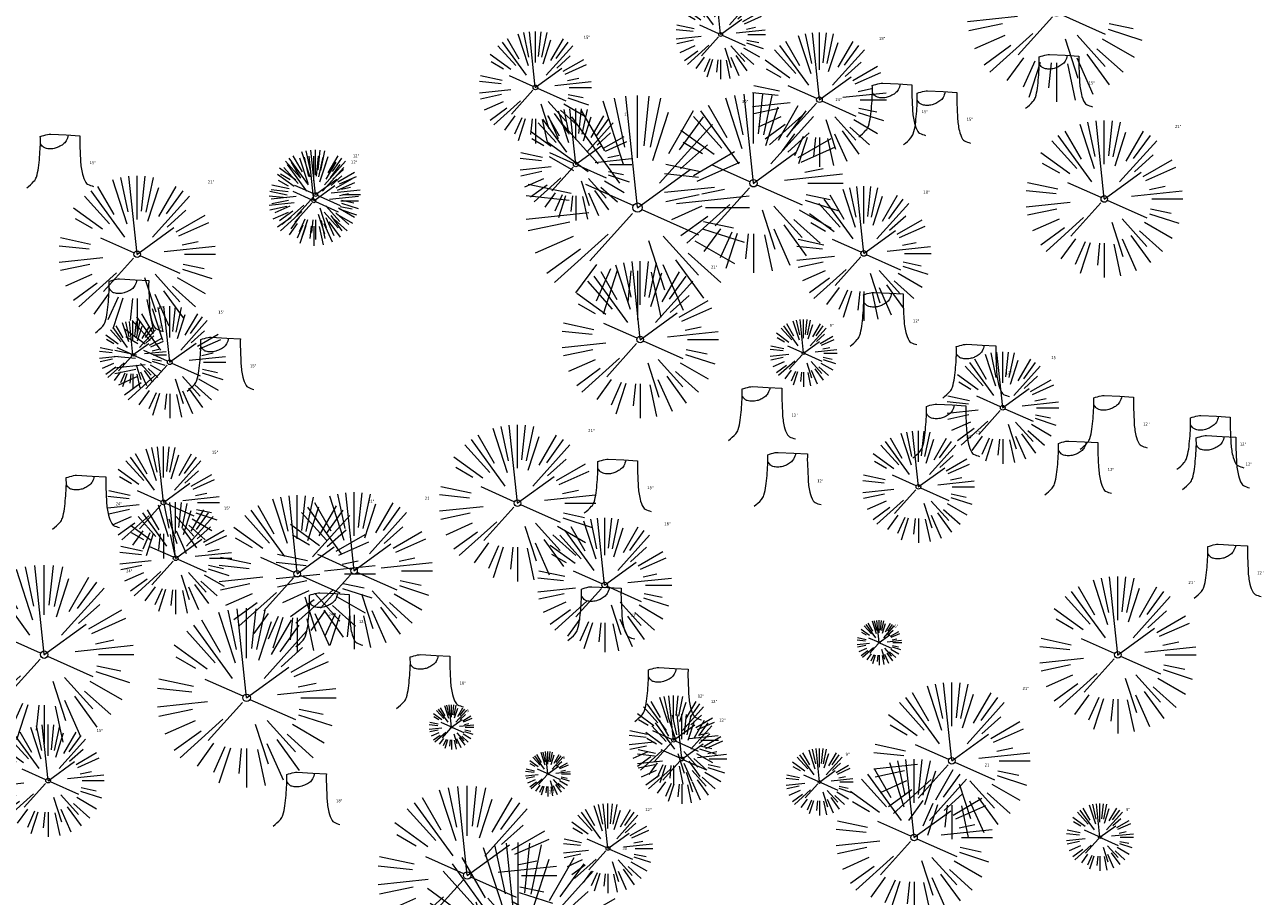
# Model space of a CAD drawing. Header units: feet. Extents: x 1134296 to 1140710, y 647902 to 649877.
# Tile 19 of 57: x 1134981 to 1135146, y 648501 to 648617. Entities that reach past the tile are written whole.
import ezdxf

# ---------------------------------------------------------------- set-up
doc = ezdxf.new("R2010")
doc.units = ezdxf.units.FT
doc.header["$MEASUREMENT"] = 0
doc.layers.add('C-PRKG-ASPH', color=8, linetype='Continuous')
doc.layers.add('G-XREF', color=7, linetype='Continuous')
doc.layers.add('V-SITE-VEGE', color=55, linetype='Continuous', lineweight=18)
doc.layers.add('V-SITE-VEGE-TEXT', color=8, linetype='Continuous', lineweight=18)
doc.styles.add('SEI-Dim & Leader', font='tahoma.ttf')

# ---------------------------------------------------------------- blocks, each defined once
blk = doc.blocks.new('V-SITE-VEGE-Coniferious Tree 2')
at = {"color": 0, "linetype": 'ByBlock'}
for p, q in [((-3.601054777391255e-05, 0.2219193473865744), (-3.601054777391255e-05, 0.5000060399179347)), ((-0.06264093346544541, 0.1926377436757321), (-0.1545378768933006, 0.4755369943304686)), ((-0.0574950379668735, 0.2703678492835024), (-0.1039851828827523, 0.4890788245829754)), ((-0.0003172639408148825, 0.0025937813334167), (-0.05229705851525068, 0.4972664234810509)), ((0.02890183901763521, 0.2753366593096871), (0.05222503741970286, 0.4972664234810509)), ((0.0571938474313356, 0.2692740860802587), (0.1039131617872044, 0.4890788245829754)), ((-0.07913071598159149, 0.1088658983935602), (-0.2939353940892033, 0.4045257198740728)), ((-0.1460065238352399, 0.2528363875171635), (-0.2500390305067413, 0.4330260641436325)), ((0.06850648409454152, 0.2109817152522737), (0.1382469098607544, 0.425630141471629)), ((0.139142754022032, 0.2410654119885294), (0.2499670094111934, 0.4330260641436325)), ((0.1868724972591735, 0.2572635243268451), (0.2938633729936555, 0.4045257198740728)), ((-0.1756943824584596, 0.1950752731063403), (-0.3346129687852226, 0.3715878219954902)), ((0.09777767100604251, 0.108636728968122), (0.3345409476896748, 0.3715878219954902)), ((-0.2201011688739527, 0.1598873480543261), (-0.4045617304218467, 0.2938993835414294)), ((0.1919663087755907, 0.1728666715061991), (0.3115823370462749, 0.2805763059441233)), ((-0.2844040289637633, 0.1641894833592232), (-0.393144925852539, 0.2269610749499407)), ((0.2487690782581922, 0.143647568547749), (0.4329900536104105, 0.2500030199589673)), ((-0.0009318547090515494, -0.0006770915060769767), (0.2349564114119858, 0.1707208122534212)), ((0.2658942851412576, 0.1183972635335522), (0.4567507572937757, 0.2033670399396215)), ((-0.2961437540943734, 0.06292784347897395), (-0.4891148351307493, 0.1039491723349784)), ((-0.01992166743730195, 0.008854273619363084), (-0.2318825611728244, 0.1032199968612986)), ((0.2872695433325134, 0.06106323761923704), (0.3884790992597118, 0.08257391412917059)), ((-0.3060292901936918, 0.03215663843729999), (-0.4973024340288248, 0.05226104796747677)), ((0.173080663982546, 0.01818771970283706), (0.497230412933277, 0.05226104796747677)), ((0.3024988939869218, 0), (0.4999700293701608, 0)), ((-0.2182782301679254, -0.02292736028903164), (-0.4973024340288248, -0.05226104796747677)), ((-0.02300503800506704, -0.02554197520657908), (-0.2137781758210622, -0.2373882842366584)), ((0.01849546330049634, -0.008260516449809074), (0.2719985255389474, -0.1211160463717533)), ((-0.302185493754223, -0.0642195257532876), (-0.4891148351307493, -0.1039491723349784)), ((0.2891445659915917, -0.09395946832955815), (0.4755009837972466, -0.1545018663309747)), ((0.2936342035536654, -0.06241742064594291), (0.4274066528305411, -0.09084484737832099)), ((-0.2881436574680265, -0.1282723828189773), (-0.4568227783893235, -0.2033670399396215)), ((-0.1320480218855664, -0.1188660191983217), (-0.3716238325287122, -0.3345769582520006)), ((0.04781873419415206, -0.1473038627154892), (0.1192466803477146, -0.3671294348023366)), ((0.1143820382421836, -0.1271057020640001), (0.2718110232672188, -0.301920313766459)), ((0.2555295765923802, -0.1475434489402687), (0.4329900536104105, -0.2500030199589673)), ((-0.254528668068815, -0.1848980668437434), (-0.4045617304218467, -0.2938993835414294)), ((0.2253521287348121, -0.2029399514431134), (0.3715518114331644, -0.3345769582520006)), ((-0.1842986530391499, -0.2536176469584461), (-0.2766747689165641, -0.3807650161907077)), ((-0.1213812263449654, -0.2725449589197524), (-0.1855903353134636, -0.4167758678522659)), ((0.1131111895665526, -0.2541280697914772), (0.2033310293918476, -0.4567867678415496)), ((0.1688618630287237, -0.2324611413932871), (0.2938633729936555, -0.4045257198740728)), ((-0.09098502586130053, -0.2799408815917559), (-0.1545378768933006, -0.4755369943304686)), ((-0.02966136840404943, -0.2817638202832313), (-0.04434904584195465, -0.4216092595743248)), ((-3.601054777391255e-05, -0.2817638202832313), (-3.601054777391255e-05, -0.5000060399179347)), ((0.06104806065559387, -0.2873055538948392), (0.1039131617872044, -0.4890788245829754))]:
    blk.add_line(p, q, dxfattribs=at)
blk.add_circle((-3.601054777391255e-05, 0), 0.02083358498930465)
blk = doc.blocks.new('V-SITE-VEGE-Stump')
for points in [[(-0.122905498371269, -0.01429599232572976, 0.05261256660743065), (-0.09863241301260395, 0.007697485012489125, 0.1061947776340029), (-0.09053039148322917, 0.02191696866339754, 0.04486152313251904), (-0.08374707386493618, 0.05273626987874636, 0.02007395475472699), (-0.07764030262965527, 0.1228815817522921, 0.01167487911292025), (-0.07732468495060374, 0.1363966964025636, 0.007866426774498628), (-0.07764030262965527, 0.1564565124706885)], [(-0.07764030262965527, 0.1564565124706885, -0.02766804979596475), (-0.05341885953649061, 0.1633605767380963, -0.0679781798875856), (-0.04316680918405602, 0.1642506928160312), (0.008593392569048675, 0.1616126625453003), (0.05395851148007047, 0.1590945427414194)], [(0.01506844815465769, 0.161253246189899, -0.08286378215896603), (0.008147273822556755, 0.1419669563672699, -0.1113242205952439), (-0.002098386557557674, 0.130555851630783, -0.03931328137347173), (-0.01592715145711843, 0.1222882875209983, -0.04919659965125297), (-0.02797848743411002, 0.1177254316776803, -0.06600187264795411), (-0.0446681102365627, 0.1155126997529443, -0.07018691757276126), (-0.06035359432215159, 0.1177254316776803, -0.1148593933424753), (-0.06850904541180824, 0.1222766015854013, -0.0759377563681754), (-0.07734269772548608, 0.1331671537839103)], [(0.05395851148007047, 0.1590945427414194, 0.004334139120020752), (0.05376627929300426, 0.1369184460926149, 0.00834373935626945), (0.05395851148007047, 0.1253997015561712), (0.05605689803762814, 0.07623641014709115, 0.04625247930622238), (0.06241632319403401, 0.03170819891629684, 0.06962485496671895), (0.07334360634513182, 0.00381048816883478, 0.1497246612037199), (0.07941695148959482, -0.001975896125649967, 0.05852299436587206), (0.09922370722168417, -0.009139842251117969)]]:
    blk.add_lwpolyline(points, format="xyb")
blk = doc.blocks.new('C_XBASE-PACTOLA_02403811')
at = {"layer": 'V-SITE-VEGE', "rotation": 8.537736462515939e-07}
for p, xscale, yscale, zscale in [((1135118.746, 648619.143), 23.99971008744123, 23.99971008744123, 23.99971008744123), ((1135073.77, 648616.178), 11.99985504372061, 11.99985504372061, 11.99985504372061), ((1135078.167, 648596.263), 23.99971008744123, 23.99971008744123, 23.99971008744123), ((1135019.537, 648594.747), 11.99985504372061, 11.99985504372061, 11.99985504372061), ((1135019.295, 648593.909), 11.99985504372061, 11.99985504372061, 11.99985504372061), ((1134983.181, 648533.161), 23.99971008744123, 23.99971008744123, 23.99971008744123), ((1135010.299, 648527.377), 23.99971008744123, 23.99971008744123, 23.99971008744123), ((1135095.017, 648534.77), 5.999927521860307, 5.999927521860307, 5.999927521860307), ((1135067.477, 648521.702), 11.99985504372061, 11.99985504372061, 11.99985504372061), ((1135037.743, 648523.457), 5.999927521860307, 5.999927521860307, 5.999927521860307), ((1135068.592, 648519.194), 11.99985504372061, 11.99985504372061, 11.99985504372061), ((1135050.644, 648517.191), 5.999927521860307, 5.999927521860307, 5.999927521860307), ((1135039.84, 648503.597), 23.99971008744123, 23.99971008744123, 23.99971008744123), ((1135058.682, 648507.219), 11.99985504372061, 11.99985504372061, 11.99985504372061)]:
    blk.add_blockref('V-SITE-VEGE-Coniferious Tree 2', p, dxfattribs=dict(at, xscale=xscale, yscale=yscale, zscale=zscale))
at = {"layer": 'V-SITE-VEGE'}
for name, p, xscale, yscale, zscale in [('V-SITE-VEGE-Coniferious Tree 2', (1135048.961, 648609.095), 14.99981880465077, 14.99981880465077, 14.99981880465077), ('V-SITE-VEGE-Coniferious Tree 2', (1135087, 648607.445), 17.99978256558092, 17.99978256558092, 17.99978256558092), ('V-SITE-VEGE-Stump', (1135119.562, 648606.881), 40.31522404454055, 40.31522404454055, 40.31522404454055), ('V-SITE-VEGE-Stump', (1135097.21, 648603.04), 40.31522404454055, 40.31522404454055, 40.31522404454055), ('V-SITE-VEGE-Stump', (1135103.221, 648602.017), 40.31522404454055, 40.31522404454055, 40.31522404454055), ('V-SITE-VEGE-Coniferious Tree 2', (1135062.655, 648593), 29.99963760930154, 29.99963760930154, 29.99963760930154), ('V-SITE-VEGE-Coniferious Tree 2', (1135054.367, 648598.789), 14.99981880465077, 14.99981880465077, 14.99981880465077), ('V-SITE-VEGE-Coniferious Tree 2', (1135125.144, 648594.158), 20.99974632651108, 20.99974632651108, 20.99974632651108), ('V-SITE-VEGE-Stump', (1134985.798, 648596.213), 40.31522404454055, 40.31522404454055, 40.31522404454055), ('V-SITE-VEGE-Coniferious Tree 2', (1134995.63, 648586.753), 20.99974632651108, 20.99974632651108, 20.99974632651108), ('V-SITE-VEGE-Coniferious Tree 2', (1135092.941, 648586.866), 17.99978256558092, 17.99978256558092, 17.99978256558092), ('V-SITE-VEGE-Coniferious Tree 2', (1135063.001, 648575.332), 20.99974632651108, 20.99974632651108, 20.99974632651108), ('V-SITE-VEGE-Stump', (1134995.009, 648576.837), 40.31522404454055, 40.31522404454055, 40.31522404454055), ('V-SITE-VEGE-Stump', (1135096.05, 648575.029), 40.31522404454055, 40.31522404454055, 40.31522404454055), ('V-SITE-VEGE-Coniferious Tree 2', (1134999.998, 648572.306), 14.99981880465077, 14.99981880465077, 14.99981880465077), ('V-SITE-VEGE-Coniferious Tree 2', (1134995.065, 648573.293), 8.999891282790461, 8.999891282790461, 8.999891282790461), ('V-SITE-VEGE-Coniferious Tree 2', (1135084.876, 648573.53), 8.999891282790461, 8.999891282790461, 8.999891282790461), ('V-SITE-VEGE-Stump', (1135007.279, 648569.03), 40.31522404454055, 40.31522404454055, 40.31522404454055), ('V-SITE-VEGE-Stump', (1135108.458, 648568.083), 40.31522404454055, 40.31522404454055, 40.31522404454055), ('V-SITE-VEGE-Coniferious Tree 2', (1135111.545, 648566.211), 14.99981880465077, 14.99981880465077, 14.99981880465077), ('V-SITE-VEGE-Stump', (1135079.778, 648562.415), 40.31522404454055, 40.31522404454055, 40.31522404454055), ('V-SITE-VEGE-Stump', (1135126.868, 648561.229), 40.31522404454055, 40.31522404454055, 40.31522404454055), ('V-SITE-VEGE-Stump', (1135104.449, 648560.077), 40.31522404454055, 40.31522404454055, 40.31522404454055), ('V-SITE-VEGE-Coniferious Tree 2', (1135046.561, 648553.446), 20.99974632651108, 20.99974632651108, 20.99974632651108), ('V-SITE-VEGE-Stump', (1135139.821, 648558.554), 40.31522404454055, 40.31522404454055, 40.31522404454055), ('V-SITE-VEGE-Coniferious Tree 2', (1135100.255, 648555.627), 14.99981880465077, 14.99981880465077, 14.99981880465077), ('V-SITE-VEGE-Stump', (1135140.588, 648555.865), 40.31522404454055, 40.31522404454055, 40.31522404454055), ('V-SITE-VEGE-Coniferious Tree 2', (1134999.16, 648553.543), 14.99981880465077, 14.99981880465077, 14.99981880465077), ('V-SITE-VEGE-Stump', (1135122.126, 648555.134), 40.31522404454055, 40.31522404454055, 40.31522404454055), ('V-SITE-VEGE-Stump', (1135060.463, 648552.707), 40.31522404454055, 40.31522404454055, 40.31522404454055), ('V-SITE-VEGE-Stump', (1135083.211, 648553.614), 40.31522404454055, 40.31522404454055, 40.31522404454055), ('V-SITE-VEGE-Stump', (1134989.273, 648550.549), 40.31522404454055, 40.31522404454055, 40.31522404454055), ('V-SITE-VEGE-Coniferious Tree 2', (1135017.071, 648543.993), 20.99974632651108, 20.99974632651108, 20.99974632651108), ('V-SITE-VEGE-Coniferious Tree 2', (1135024.683, 648544.39), 20.99974632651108, 20.99974632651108, 20.99974632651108), ('V-SITE-VEGE-Coniferious Tree 2', (1135000.795, 648546.059), 14.99981880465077, 14.99981880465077, 14.99981880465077), ('V-SITE-VEGE-Coniferious Tree 2', (1135058.244, 648542.477), 17.99978256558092, 17.99978256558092, 17.99978256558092), ('V-SITE-VEGE-Stump', (1135142.135, 648541.313), 40.31522404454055, 40.31522404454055, 40.31522404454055), ('V-SITE-VEGE-Stump', (1135058.259, 648535.632), 40.31522404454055, 40.31522404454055, 40.31522404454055), ('V-SITE-VEGE-Coniferious Tree 2', (1135126.946, 648533.127), 20.99974632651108, 20.99974632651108, 20.99974632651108), ('V-SITE-VEGE-Stump', (1135021.848, 648534.81), 40.31522404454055, 40.31522404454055, 40.31522404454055), ('V-SITE-VEGE-Stump', (1135035.337, 648526.54), 40.31522404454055, 40.31522404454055, 40.31522404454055), ('V-SITE-VEGE-Stump', (1135067.229, 648524.809), 40.31522404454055, 40.31522404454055, 40.31522404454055), ('V-SITE-VEGE-Coniferious Tree 2', (1135104.727, 648518.941), 20.99974632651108, 20.99974632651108, 20.99974632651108), ('V-SITE-VEGE-Coniferious Tree 2', (1134983.717, 648516.292), 14.99981880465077, 14.99981880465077, 14.99981880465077), ('V-SITE-VEGE-Coniferious Tree 2', (1135087.014, 648516.114), 8.999891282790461, 8.999891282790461, 8.999891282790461), ('V-SITE-VEGE-Coniferious Tree 2', (1135099.671, 648508.679), 20.99974632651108, 20.99974632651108, 20.99974632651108), ('V-SITE-VEGE-Stump', (1135018.796, 648510.797), 40.31522404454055, 40.31522404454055, 40.31522404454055), ('V-SITE-VEGE-Coniferious Tree 2', (1135124.566, 648508.724), 8.999891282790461, 8.999891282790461, 8.999891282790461), ('V-SITE-VEGE-Coniferious Tree 2', (1135046.665, 648493.021), 29.99963760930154, 29.99963760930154, 29.99963760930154)]:
    blk.add_blockref(name, p, dxfattribs=dict(at, xscale=xscale, yscale=yscale, zscale=zscale))
at = {"layer": 'V-SITE-VEGE-TEXT', "char_height": 0.4, "attachment_point": 7, "style": 'SEI-Dim & Leader'}
for s, insert in [('15"', (1135055.440453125, 648615.595)), ('18"', (1135094.97534375, 648615.445)), ('15"', (1135123.039594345, 648609.481)), ('30"', (1135076.61390625, 648607)), ('24"', (1135089.134125, 648607.263)), ('15"', (1135060.846453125, 648605.289)), ('15"', (1135100.687594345, 648605.64)), ('15"', (1135106.698594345, 648604.617)), ('21"', (1135134.615234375, 648603.658)), ('12"', (1135024.5205625, 648599.747)), ('15"', (1134989.275594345, 648598.813)), ('12"', (1135024.2785625, 648598.909)), ('21"', (1135005.101234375, 648596.253)), ('18"', (1135100.91634375, 648594.866)), ('21"', (1135072.472234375, 648584.832)), ('12"', (1134998.486594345, 648579.437)), ('15"', (1135006.477453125, 648578.806)), ('9"', (1134998.552671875, 648576.793)), ('9"', (1135088.363671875, 648577.03)), ('12"', (1135099.527594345, 648577.629)), ('15"', (1135010.756594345, 648571.63)), ('15"', (1135118.024453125, 648572.711)), ('12"', (1135111.935594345, 648570.683)), ('12"', (1135083.255594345, 648565.015)), ('12"', (1135130.345594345, 648563.829)), ('21"', (1135056.032234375, 648562.946)), ('15"', (1135106.734453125, 648562.127)), ('12"', (1135107.926594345, 648562.677)), ('15"', (1135005.639453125, 648560.043)), ('12"', (1135143.298594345, 648561.154)), ('12"', (1135144.065594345, 648558.465)), ('12"', (1135125.603594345, 648557.7339999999)), ('15"', (1135063.940594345, 648555.307)), ('12"', (1135086.688594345, 648556.2139999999)), ('21"', (1135026.542234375, 648553.493)), ('21"', (1135034.154234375, 648553.89)), ('24"', (1134992.750594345, 648553.149)), ('15"', (1135007.274453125, 648552.559)), ('18"', (1135066.21934375, 648550.477)), ('24"', (1134994.148125, 648544.161)), ('12"', (1135145.612594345, 648543.913)), ('21"', (1135136.417234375, 648542.627)), ('24"', (1135021.266125, 648538.377)), ('12"', (1135025.325594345, 648537.41)), ('12"', (1135061.736594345, 648538.232)), ('6"', (1135097.00878125, 648536.77)), ('18"', (1135038.814594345, 648529.14)), ('21"', (1135114.198234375, 648528.441)), ('12"', (1135070.706594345, 648527.409)), ('12"', (1135072.4605625, 648526.702)), ('6"', (1135039.73478125, 648525.457)), ('12"', (1135073.5755625, 648524.194)), ('15"', (1134990.196453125, 648522.792)), ('6"', (1135052.63578125, 648519.191)), ('9"', (1135090.501671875, 648519.614)), ('21"', (1135109.142234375, 648518.179)), ('24"', (1135050.807125, 648514.597)), ('18"', (1135022.273594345, 648513.397)), ('12"', (1135063.6655625, 648512.219)), ('9"', (1135128.053671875, 648512.224)), ('30"', (1135060.62390625, 648507.021))]:
    blk.add_mtext(s, dxfattribs=dict(at, insert=insert))
blk = doc.blocks.new('C_PHTCH-PACTOLA_02403811')
at = {"layer": 'C-PRKG-ASPH'}
h = blk.add_hatch(dxfattribs=at)
h.set_pattern_fill('ANSI31', color=256, scale=10, angle=70)
h.set_pattern_definition([(115, (0, 0), (-1.132884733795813, -0.5282728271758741), [])])
edge = h.paths.add_edge_path(flags=16)
edge.add_arc((1135093.567290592, 648760.3570235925), 541.9999999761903, 143.5703577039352, 153.2664360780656, ccw=False)
edge.add_arc((1135093.567290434, 648760.3570237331), 541.9999997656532, 133.8742793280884, 143.5703577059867, ccw=False)
edge.add_line((1134717.918854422, 649151.0643979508), (1134791.743864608, 649222.0439889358))
edge.add_arc((1134924.814897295, 649083.6384245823), 191.9999999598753, 124.33581191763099, 133.8742793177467, ccw=False)
edge.add_line((1134816.518779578, 649242.1816391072), (1134837.543218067, 649256.5428028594))
edge.add_arc((1134886.614896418, 649184.7029087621), 87.00000000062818, 64.86660358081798, 124.33581191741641, ccw=False)
edge.add_line((1134923.566161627, 649263.4658695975), (1134945.862647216, 649253.0055803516))
edge.add_arc((1134736.896871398, 648807.5874571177), 491.9999999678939, 56.45911934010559, 64.86660355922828, ccw=False)
edge.add_line((1135008.742528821, 649217.6654234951), (1135070.901654, 649176.4593855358))
edge.add_arc((1135036.644680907, 649124.7828938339), 62.00000000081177, -10.868034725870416, 56.45911933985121, ccw=False)
edge.add_line((1135097.532652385, 649113.0929439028), (1135091.831089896, 649083.3959326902))
edge.add_arc((1135001.481196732, 649100.7423100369), 92.00000001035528, 337.8486329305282, 349.13196525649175, ccw=False)
edge.add_line((1135086.690765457, 649066.0532714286), (1135029.43531187, 648925.4119419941))
edge.add_arc((1134573.749357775, 649110.9228871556), 491.9999995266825, 335.73595333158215, 337.84863296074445, ccw=False)
edge.add_line((1135022.286728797, 648908.7392420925), (1134970.105907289, 648792.9779079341))
edge.add_line((1134970.105907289, 648792.9779079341), (1134955.070696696, 648759.622817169))
edge.add_arc((1134506.533324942, 648961.8064625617), 492.0000003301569, 331.3465562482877, 335.7359533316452, ccw=False)
edge.add_line((1134938.281078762, 648725.8872446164), (1134902.771388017, 648660.9021647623))
edge.add_arc((1134778.161263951, 648728.9926705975), 142.0000000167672, 305.95733191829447, 331.34655630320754, ccw=False)
edge.add_line((1134861.541195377, 648614.0501326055), (1134757.483908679, 648538.5664206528))
edge.add_arc((1134835.579196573, 648430.9089730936), 133.0000000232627, 125.9573319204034, 166.4171722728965)
edge.add_arc((1134672.277915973, 648470.363906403), 35.00000000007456, 244.10855969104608, 346.41717227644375, ccw=False)
edge.add_arc((1134691.461854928, 648509.9128519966), 78.95614352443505, 214.9055155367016, 244.1168481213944, ccw=False)
edge.add_line((1134626.710174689, 648464.732186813), (1134623.062749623, 648469.9579645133))
edge.add_arc((1134821.506139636, 648608.4650796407), 241.9999999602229, 191.1167612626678, 214.9138039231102, ccw=False)
edge.add_line((1134584.046954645, 648561.8052956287), (1134566.403948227, 648651.5934078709))
edge.add_arc((1135049.172208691, 648746.4554480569), 491.9999999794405, 187.9519260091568, 191.1167612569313, ccw=False)
edge.add_line((1134561.903038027, 648678.391101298), (1134552.825444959, 648743.3771249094))
edge.add_arc((1134842.017716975, 648783.7730382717), 292.0000000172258, 166.3961174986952, 187.9519260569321, ccw=False)
edge.add_line((1134558.209758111, 648852.4537669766), (1134566.77306571, 648887.8397463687))
edge.add_arc((1135093.567290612, 648760.357023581), 542.0000000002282, 158.0478401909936, 166.396117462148, ccw=False)
edge.add_arc((1135093.567290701, 648760.357023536), 542.0000000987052, 153.2664360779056, 158.0478401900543, ccw=False)
edge = h.paths.add_edge_path()
edge.add_line((1134664.934415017, 648091.0186503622), (1134641.753924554, 648097.236757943))
edge.add_arc((1135131.441785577, 647965.8792352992), 506.9999999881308, 154.1154939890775, 164.9840567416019, ccw=False)
edge.add_arc((1135131.44177555, 647965.8792402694), 506.9999887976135, 153.4314984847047, 154.115493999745, ccw=False)
edge.add_arc((1134241.513528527, 648410.9103548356), 488.0000000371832, 333.4314984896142, 338.6383717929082)
edge.add_line((1134695.987914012, 648233.1548120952), (1134704.112198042, 648253.9264793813))
edge.add_arc((1134529.027803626, 648322.4060737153), 188.0000000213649, 338.6383717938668, 377.1954705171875)
edge.add_arc((1134651.306425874, 648360.2470375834), 60.00000000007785, 17.1954705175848, 74.97265706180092)
edge.add_line((1134666.863224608, 648418.1951696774), (1134661.500576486, 648419.8056636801))
edge.add_arc((1134691.489318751, 648509.9450223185), 94.99699278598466, 223.9418846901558, 251.5980721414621, ccw=False)
edge.add_arc((1134691.535842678, 648509.9839590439), 95.05751145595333, 214.9165962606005, 223.9393241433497, ccw=False)
edge.add_line((1134613.590003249, 648455.5746160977), (1134609.942525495, 648460.8004692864))
edge.add_arc((1134821.506139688, 648608.4650796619), 258.0000000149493, 191.1167612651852, 214.9138039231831, ccw=False)
edge.add_line((1134568.347173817, 648558.7203512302), (1134550.704167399, 648648.5084634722))
edge.add_arc((1135049.172208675, 648746.4554480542), 507.9999999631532, 187.9519260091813, 191.1167612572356, ccw=False)
edge.add_line((1134546.056886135, 648676.177626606), (1134536.979293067, 648741.163650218))
edge.add_arc((1134842.01771694, 648783.7730382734), 307.9999999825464, 166.3961174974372, 187.9519260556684, ccw=False)
edge.add_line((1134542.658637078, 648856.2170945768), (1134551.221944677, 648891.6030739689))
edge.add_arc((1135093.567290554, 648760.3570237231), 557.9999999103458, 163.9213237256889, 166.3961174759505, ccw=False)
edge.add_arc((1134538.177323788, 648920.4382053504), 19.99999999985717, 343.9213237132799, 402.7699397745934)
edge.add_line((1134552.859048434, 648934.0193305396), (1134533.446357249, 648955.005204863))
edge.add_arc((1135093.567290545, 648760.3570234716), 592.9783928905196, 146.0187423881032, 160.8370986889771, ccw=False)
edge.add_line((1134601.857481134, 649091.7855040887), (1134616.582948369, 649064.0343807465))
edge.add_arc((1134620.999668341, 649066.3780071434), 5.000000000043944, 207.9515834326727, 327.0740857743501)
edge.add_arc((1135093.567290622, 648760.3570235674), 558.0000000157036, 133.8742793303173, 147.0740857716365, ccw=False)
edge.add_line((1134706.829601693, 649162.5981949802), (1134780.654611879, 649233.5777859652))
edge.add_arc((1134924.814897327, 649083.6384245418), 208.0000000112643, 124.3358119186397, 133.8742793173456, ccw=False)
edge.add_line((1134807.494103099, 649255.3935736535), (1134828.518541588, 649269.7547374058))
edge.add_arc((1134886.614896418, 649184.7029087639), 102.9999999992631, 64.86660357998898, 124.33581191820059, ccw=False)
edge.add_line((1134930.361796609, 649277.9510118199), (1134952.658282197, 649267.4907225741))
edge.add_arc((1134736.896871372, 648807.5874570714), 508.0000000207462, 56.4591193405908, 64.86660355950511, ccw=False)
edge.add_line((1135017.583038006, 649231.0012923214), (1135079.742163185, 649189.7952543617))
edge.add_arc((1135036.644680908, 649124.782893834), 77.99999999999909, -10.868034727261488, 56.45911934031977, ccw=False)
edge.add_line((1135113.245677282, 649110.0761826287), (1135107.544114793, 649080.3791714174))
edge.add_arc((1135001.481196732, 649100.7423100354), 108.0000000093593, 337.84863293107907, 349.131965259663, ccw=False)
edge.add_line((1135101.509820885, 649060.0203951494), (1135044.254367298, 648919.3790657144))
edge.add_arc((1134573.749357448, 649110.9228872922), 507.9999998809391, 335.7359533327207, 337.84863295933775, ccw=False)
edge.add_line((1135036.873309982, 648902.1641641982), (1134969.657277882, 648753.0477392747))
edge.add_arc((1134506.53332524, 648961.8064624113), 507.9999999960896, 331.346556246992, 335.73595333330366, ccw=False)
edge.add_line((1134952.321656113, 648718.215074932), (1134916.811965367, 648653.2299950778))
edge.add_arc((1134778.161263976, 648728.9926705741), 157.9999999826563, 305.9573319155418, 331.3465563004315, ccw=False)
edge.add_line((1134870.936117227, 648601.0988607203), (1134766.878830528, 648525.6151487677))
edge.add_arc((1134835.579196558, 648430.9089731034), 117.0000000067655, 125.9573319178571, 162.264860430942)
edge.add_arc((1134752.713885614, 648457.4106757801), 29.99999999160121, 162.264860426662, 196.8024120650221)
edge.add_arc((1134835.579196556, 648430.9089731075), 113.0000000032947, 170.9217318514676, 197.5476736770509)
edge.add_line((1134727.837491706, 648396.8395581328), (1134731.162683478, 648386.3239143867))
edge.add_arc((1134529.027802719, 648322.4060734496), 212.0000009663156, 11.340079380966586, 17.54767372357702, ccw=False)
edge.add_arc((1134529.055568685, 648322.403813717), 211.9732215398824, -20.64909134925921, 11.342153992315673, ccw=False)
edge.add_arc((1134759.869013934, 648235.3149369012), 34.72371615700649, 159.1871917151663, 239.4135572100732)
edge.add_line((1134742.200276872, 648205.422593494), (1134709.513, 648185.696))
edge.add_line((1134709.513, 648185.696), (1134698.996135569, 648181.0065459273))
edge.add_arc((1135131.441785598, 647965.8792352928), 483.0000000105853, 153.5511843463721, 164.9840567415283)

msp = doc.modelspace()

# ---------------------------------------------------------------- block references
at = {"layer": 'G-XREF'}
for name in ['C_XBASE-PACTOLA_02403811', 'C_PHTCH-PACTOLA_02403811']:
    msp.add_blockref(name, (0, 0), dxfattribs=at)

doc.saveas('drawing.dxf')
